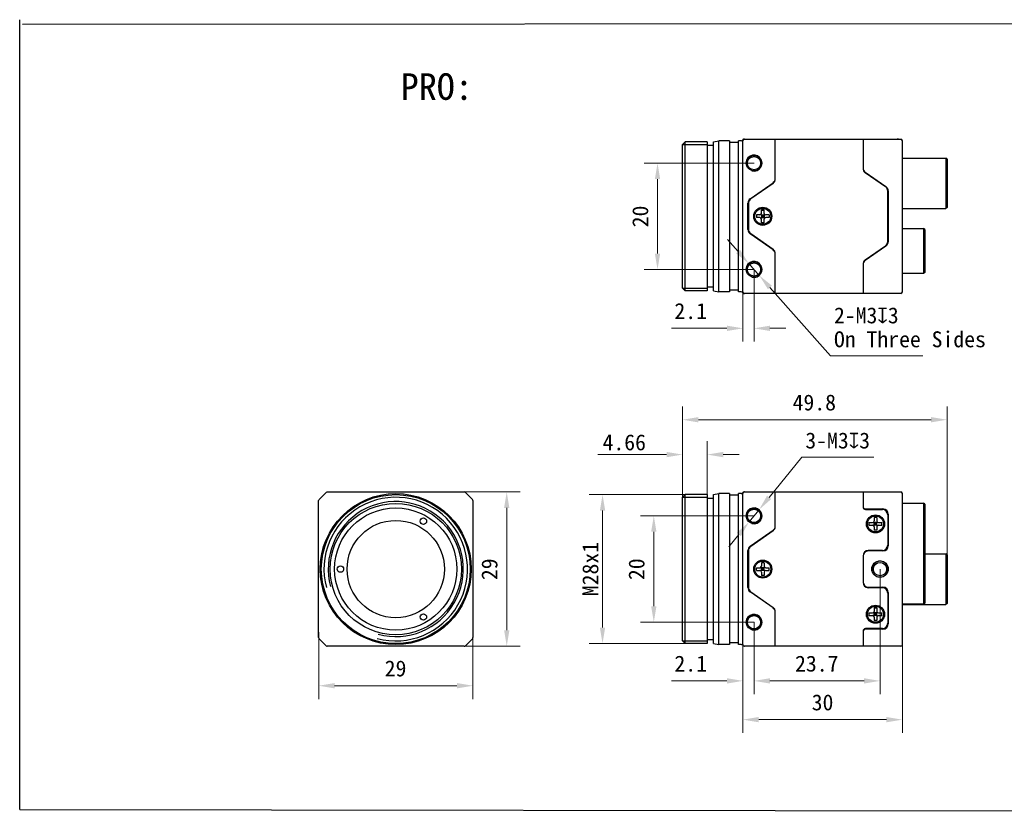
# Model space of a CAD drawing. Header units: millimetres. Extents: x 1096 to 1443, y 20 to 169.
# Tile 1 of 2: x 1096 to 1281, y 20 to 169. Entities that reach past the tile are written whole.
import ezdxf

# ---------------------------------------------------------------- set-up
doc = ezdxf.new("R2010")
doc.units = ezdxf.units.MM
doc.header["$LTSCALE"] = 16.335
doc.header["$PDMODE"] = 3
doc.header["$PDSIZE"] = 8
doc.layers.get('0').update_dxf_attribs({"linetype": 'CONTINUOUS'})
doc.layers.get('Defpoints').update_dxf_attribs({"linetype": 'CONTINUOUS'})
for name, color, linetype in [('00_COMPONENTS', 7, 'CONTINUOUS'), ('05_ALL_CURVES', 7, 'CONTINUOUS'), ('50_ALL_DETAILS', 7, 'CONTINUOUS'), ('ASM_DXF_DIMENSION', 7, 'CONTINUOUS'), ('D-01-35-26-0DXF_CONTINUOUS_LINE', 7, 'CONTINUOUS')]:
    doc.layers.add(name, color=color, linetype=linetype)
doc.styles.get("Standard").update_dxf_attribs({"font": 'simfang.ttf'})
doc.dimstyles.new('DIMSTYLE_1', dxfattribs={"dimtxt": 3, "dimasz": 3, "dimexe": 2.5, "dimexo": 0, "dimgap": 0.75, "dimtad": 1, "dimdsep": 46, "dimtxsty": 'STANDARD', "dimblk": '_FILLED', "dimcen": 0.09, "dimclrd": 8, "dimclre": 8, "dimclrt": 7, "dimadec": 0, "dimazin": 0, "dimtp": 0.001, "dimtm": 0.001, "dimtfac": 1, "dimtofl": 0, "dimtmove": 0, "dimatfit": 3, "dimldrblk": '_FILLED', "dimfxl": 1, "dimtolj": 1, "dimlwd": 9, "dimlwe": 9, "dimarcsym": 0})
doc.dimstyles.new('DIMSTYLE_1$0', dxfattribs={"dimtxt": 3, "dimasz": 3, "dimexe": 2.5, "dimexo": 0, "dimgap": 0.75, "dimtad": 1, "dimdsep": 46, "dimtxsty": 'STANDARD', "dimblk": '_FILLED', "dimcen": 0.09, "dimclrd": 8, "dimclre": 8, "dimclrt": 7, "dimadec": 0, "dimazin": 0, "dimtp": 0.001, "dimtm": 0.001, "dimtfac": 1, "dimtofl": 0, "dimtmove": 0, "dimatfit": 3, "dimldrblk": '_FILLED', "dimfxl": 1, "dimtolj": 1, "dimlwd": 9, "dimlwe": 9, "dimarcsym": 0})
doc.dimstyles.new('DIMSTYLE_2', dxfattribs={"dimtxt": 3, "dimasz": 3, "dimexe": 2.5, "dimexo": 0, "dimtad": 1, "dimdec": 3, "dimdsep": 46, "dimtxsty": 'STANDARD', "dimblk": '_FILLED', "dimcen": 0.09, "dimclrd": 8, "dimclre": 8, "dimclrt": 7, "dimadec": 0, "dimazin": 0, "dimtp": 0.001, "dimtm": 0.001, "dimtfac": 1, "dimtdec": 3, "dimtmove": 0, "dimatfit": 2, "dimldrblk": '_FILLED', "dimfxl": 1, "dimtolj": 1, "dimlwd": 9, "dimlwe": 9, "dimarcsym": 0})

# ---------------------------------------------------------------- blocks, each defined once
blk = doc.blocks.new('_FILLED')
at = {"color": 0, "linetype": 'ByBlock'}
blk.add_solid([(0, 0), (-1, 0.167), (-1, -0.167)], dxfattribs=at)
blk = doc.blocks.new('*D148')
at = {"layer": 'D-01-35-26-0DXF_CONTINUOUS_LINE', "color": 8, "linetype": 'Continuous', "lineweight": 9}
for p, q in [((1151.87, 53.71), (1151.87, 41.16)), ((1180.87, 53.71), (1180.87, 41.16)), ((1154.87, 43.66), (1177.87, 43.66))]:
    blk.add_line(p, q, dxfattribs=at)
at = {"layer": 'Defpoints', "color": 0}
for p in [(1151.87, 53.71), (1180.87, 53.71), (1180.87, 43.66)]:
    blk.add_point(p, dxfattribs=at)
at = {"layer": 'D-01-35-26-0DXF_CONTINUOUS_LINE', "color": 8, "linetype": 'ByBlock', "lineweight": 9, "xscale": 3, "yscale": 3, "zscale": 3, "rotation": 180}
blk.add_blockref('_FILLED', (1151.87, 43.66), dxfattribs=at)
at = {"layer": 'D-01-35-26-0DXF_CONTINUOUS_LINE', "color": 8, "linetype": 'ByBlock', "lineweight": 9, "xscale": 3, "yscale": 3, "zscale": 3}
blk.add_blockref('_FILLED', (1180.87, 43.66), dxfattribs=at)
at = {"layer": 'D-01-35-26-0DXF_CONTINUOUS_LINE', "color": 7, "lineweight": 30, "insert": (1166.33, 48.41), "char_height": 3, "attachment_point": 2, "line_spacing_factor": 0.9}
blk.add_mtext('\\A1;29', dxfattribs=at)
blk = doc.blocks.new('*D149')
at = {"layer": 'D-01-35-26-0DXF_CONTINUOUS_LINE', "color": 8, "linetype": 'Continuous', "lineweight": 9}
for p, q in [((1178.25, 80.1), (1189.74, 80.1)), ((1187.24, 54.1), (1187.24, 77.1)), ((1178.25, 51.1), (1189.74, 51.1))]:
    blk.add_line(p, q, dxfattribs=at)
at = {"layer": 'Defpoints', "color": 0}
for p in [(1178.25, 80.1), (1187.24, 80.1), (1178.25, 51.1)]:
    blk.add_point(p, dxfattribs=at)
at = {"layer": 'D-01-35-26-0DXF_CONTINUOUS_LINE', "color": 8, "linetype": 'ByBlock', "lineweight": 9, "xscale": 3, "yscale": 3, "zscale": 3}
for p, rotation in [((1187.24, 80.1), 90), ((1187.24, 51.1), 270)]:
    blk.add_blockref('_FILLED', p, dxfattribs=dict(at, rotation=rotation))
at = {"layer": 'D-01-35-26-0DXF_CONTINUOUS_LINE', "color": 7, "lineweight": 30, "insert": (1182.49, 65.56), "char_height": 3, "attachment_point": 2, "rotation": 90, "line_spacing_factor": 0.9}
blk.add_mtext('\\A1;29', dxfattribs=at)
blk = doc.blocks.new('*D150')
at = {"layer": 'D-01-35-26-0DXF_CONTINUOUS_LINE', "color": 8, "linetype": 'Continuous', "lineweight": 9}
for p, q in [((1261.65, 53.71), (1261.65, 34.78)), ((1231.65, 51.4), (1231.65, 34.78)), ((1234.65, 37.28), (1258.65, 37.28))]:
    blk.add_line(p, q, dxfattribs=at)
at = {"layer": 'Defpoints', "color": 0}
for p in [(1261.65, 53.71), (1231.65, 51.4), (1261.65, 37.28)]:
    blk.add_point(p, dxfattribs=at)
at = {"layer": 'D-01-35-26-0DXF_CONTINUOUS_LINE', "color": 8, "linetype": 'ByBlock', "lineweight": 9, "xscale": 3, "yscale": 3, "zscale": 3, "rotation": 180}
blk.add_blockref('_FILLED', (1231.65, 37.28), dxfattribs=at)
at = {"layer": 'D-01-35-26-0DXF_CONTINUOUS_LINE', "color": 8, "linetype": 'ByBlock', "lineweight": 9, "xscale": 3, "yscale": 3, "zscale": 3}
blk.add_blockref('_FILLED', (1261.65, 37.28), dxfattribs=at)
at = {"layer": 'D-01-35-26-0DXF_CONTINUOUS_LINE', "color": 7, "lineweight": 30, "insert": (1246.64, 42.03), "char_height": 3, "attachment_point": 2, "line_spacing_factor": 0.9}
blk.add_mtext('\\A1;30', dxfattribs=at)
blk = doc.blocks.new('*D151')
at = {"layer": 'D-01-35-26-0DXF_CONTINUOUS_LINE', "color": 8, "linetype": 'Continuous', "lineweight": 9}
for p, q in [((1257.45, 65.6), (1257.45, 42.07)), ((1233.75, 55.6), (1233.75, 42.07)), ((1236.75, 44.57), (1254.45, 44.57))]:
    blk.add_line(p, q, dxfattribs=at)
at = {"layer": 'Defpoints', "color": 0}
for p in [(1257.45, 65.6), (1233.75, 55.6), (1257.45, 44.57)]:
    blk.add_point(p, dxfattribs=at)
at = {"layer": 'D-01-35-26-0DXF_CONTINUOUS_LINE', "color": 8, "linetype": 'ByBlock', "lineweight": 9, "xscale": 3, "yscale": 3, "zscale": 3, "rotation": 180}
blk.add_blockref('_FILLED', (1233.75, 44.57), dxfattribs=at)
at = {"layer": 'D-01-35-26-0DXF_CONTINUOUS_LINE', "color": 8, "linetype": 'ByBlock', "lineweight": 9, "xscale": 3, "yscale": 3, "zscale": 3}
blk.add_blockref('_FILLED', (1257.45, 44.57), dxfattribs=at)
at = {"layer": 'D-01-35-26-0DXF_CONTINUOUS_LINE', "color": 7, "lineweight": 30, "insert": (1245.55, 49.32), "char_height": 3, "attachment_point": 2, "line_spacing_factor": 0.9}
blk.add_mtext('\\A1;23.7', dxfattribs=at)
blk = doc.blocks.new('*D152')
at = {"layer": 'D-01-35-26-0DXF_CONTINUOUS_LINE', "color": 8, "linetype": 'Continuous', "lineweight": 9}
for p, q in [((1233.75, 75.6), (1212.4, 75.6)), ((1214.9, 58.6), (1214.9, 72.6)), ((1233.75, 55.6), (1212.4, 55.6))]:
    blk.add_line(p, q, dxfattribs=at)
at = {"layer": 'Defpoints', "color": 0}
for p in [(1214.9, 75.6), (1233.75, 75.6), (1233.75, 55.6)]:
    blk.add_point(p, dxfattribs=at)
at = {"layer": 'D-01-35-26-0DXF_CONTINUOUS_LINE', "color": 8, "linetype": 'ByBlock', "lineweight": 9, "xscale": 3, "yscale": 3, "zscale": 3}
for p, rotation in [((1214.9, 75.6), 90), ((1214.9, 55.6), 270)]:
    blk.add_blockref('_FILLED', p, dxfattribs=dict(at, rotation=rotation))
at = {"layer": 'D-01-35-26-0DXF_CONTINUOUS_LINE', "color": 7, "lineweight": 30, "insert": (1210.15, 65.57), "char_height": 3, "attachment_point": 2, "rotation": 90, "line_spacing_factor": 0.9}
blk.add_mtext('\\A1;20', dxfattribs=at)
blk = doc.blocks.new('*D159')
at = {"layer": 'D-01-35-26-0DXF_CONTINUOUS_LINE', "color": 8, "linetype": 'Continuous', "lineweight": 9}
for p, q in [((1233.75, 55.6), (1233.75, 42.07)), ((1231.65, 53.71), (1231.65, 42.07)), ((1228.65, 44.57), (1218.24, 44.57)), ((1236.75, 44.57), (1239.75, 44.57))]:
    blk.add_line(p, q, dxfattribs=at)
at = {"layer": 'Defpoints', "color": 0}
for p in [(1233.75, 55.6), (1231.65, 53.71), (1233.75, 44.57)]:
    blk.add_point(p, dxfattribs=at)
at = {"layer": 'D-01-35-26-0DXF_CONTINUOUS_LINE', "color": 8, "linetype": 'ByBlock', "lineweight": 9, "xscale": 3, "yscale": 3, "zscale": 3}
blk.add_blockref('_FILLED', (1231.65, 44.57), dxfattribs=at)
at = {"layer": 'D-01-35-26-0DXF_CONTINUOUS_LINE', "color": 8, "linetype": 'ByBlock', "lineweight": 9, "xscale": 3, "yscale": 3, "zscale": 3, "rotation": 180}
blk.add_blockref('_FILLED', (1233.75, 44.57), dxfattribs=at)
at = {"layer": 'D-01-35-26-0DXF_CONTINUOUS_LINE', "color": 7, "lineweight": 30, "insert": (1224.9, 49.32), "char_height": 3, "attachment_point": 3, "line_spacing_factor": 0.9}
blk.add_mtext('\\A1;2.1', dxfattribs=at)
blk = doc.blocks.new('*D161')
at = {"layer": 'D-01-35-26-0DXF_CONTINUOUS_LINE', "color": 8, "linetype": 'Continuous', "lineweight": 9}
for p, q in [((1233.75, 141.94), (1213.1, 141.94)), ((1215.6, 124.94), (1215.6, 138.94)), ((1233.75, 121.94), (1213.1, 121.94))]:
    blk.add_line(p, q, dxfattribs=at)
at = {"layer": 'Defpoints', "color": 0}
for p in [(1215.6, 141.94), (1233.75, 141.94), (1233.75, 121.94)]:
    blk.add_point(p, dxfattribs=at)
at = {"layer": 'D-01-35-26-0DXF_CONTINUOUS_LINE', "color": 8, "linetype": 'ByBlock', "lineweight": 9, "xscale": 3, "yscale": 3, "zscale": 3}
for p, rotation in [((1215.6, 141.94), 90), ((1215.6, 121.94), 270)]:
    blk.add_blockref('_FILLED', p, dxfattribs=dict(at, rotation=rotation))
at = {"layer": 'D-01-35-26-0DXF_CONTINUOUS_LINE', "color": 7, "lineweight": 30, "insert": (1210.85, 131.91), "char_height": 3, "attachment_point": 2, "rotation": 90, "line_spacing_factor": 0.9}
blk.add_mtext('\\A1;20', dxfattribs=at)
blk = doc.blocks.new('*D162')
at = {"layer": 'D-01-35-26-0DXF_CONTINUOUS_LINE', "color": 8, "linetype": 'Continuous', "lineweight": 9}
for p, q in [((1233.75, 121.94), (1233.75, 108.37)), ((1231.65, 120.05), (1231.65, 108.37)), ((1228.65, 110.87), (1218.24, 110.87)), ((1236.75, 110.87), (1239.75, 110.87))]:
    blk.add_line(p, q, dxfattribs=at)
at = {"layer": 'Defpoints', "color": 0}
for p in [(1233.75, 121.94), (1231.65, 120.05), (1233.75, 110.87)]:
    blk.add_point(p, dxfattribs=at)
at = {"layer": 'D-01-35-26-0DXF_CONTINUOUS_LINE', "color": 8, "linetype": 'ByBlock', "lineweight": 9, "xscale": 3, "yscale": 3, "zscale": 3}
blk.add_blockref('_FILLED', (1231.65, 110.87), dxfattribs=at)
at = {"layer": 'D-01-35-26-0DXF_CONTINUOUS_LINE', "color": 8, "linetype": 'ByBlock', "lineweight": 9, "xscale": 3, "yscale": 3, "zscale": 3, "rotation": 180}
blk.add_blockref('_FILLED', (1233.75, 110.87), dxfattribs=at)
at = {"layer": 'D-01-35-26-0DXF_CONTINUOUS_LINE', "color": 7, "lineweight": 30, "insert": (1224.9, 115.62), "char_height": 3, "attachment_point": 3, "line_spacing_factor": 0.9}
blk.add_mtext('\\A1;2.1', dxfattribs=at)
blk = doc.blocks.new('*D166')
at = {"layer": 'ASM_DXF_DIMENSION', "color": 8, "linetype": 'Continuous', "lineweight": 9}
for p, q in [((1236.6, 79.08), (1242.77, 86.65)), ((1256.27, 86.65), (1242.77, 86.65)), ((1232.8, 74.43), (1234.7, 76.76)), ((1230.9, 72.11), (1229.01, 69.79))]:
    blk.add_line(p, q, dxfattribs=at)
at = {"layer": 'Defpoints', "color": 0}
for p in [(1234.7, 76.76), (1232.8, 74.43)]:
    blk.add_point(p, dxfattribs=at)
at = {"layer": 'ASM_DXF_DIMENSION', "color": 8, "linetype": 'ByBlock', "lineweight": 9, "xscale": 3, "yscale": 3, "zscale": 3}
for p, rotation in [((1234.7, 76.76), 230.7757263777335), ((1232.8, 74.43), 50.77572637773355)]:
    blk.add_blockref('_FILLED', p, dxfattribs=dict(at, rotation=rotation))
at = {"layer": 'ASM_DXF_DIMENSION', "color": 7, "lineweight": 15, "insert": (1243.4, 91.28), "char_height": 3, "attachment_point": 1, "line_spacing_factor": 0.9}
blk.add_mtext('\\A1;{3-M3{\\fgdt;x}3}', dxfattribs=at)
blk = doc.blocks.new('*D170')
at = {"layer": 'D-01-35-26-0DXF_CONTINUOUS_LINE', "color": 8, "linetype": 'Continuous', "lineweight": 9}
for p, q in [((1220.29, 79.1), (1220.29, 96.18)), ((1270.05, 68.25), (1270.05, 96.18)), ((1267.05, 93.68), (1223.29, 93.68))]:
    blk.add_line(p, q, dxfattribs=at)
at = {"layer": 'Defpoints', "color": 0}
for p in [(1220.29, 93.68), (1220.29, 79.1), (1270.05, 68.25)]:
    blk.add_point(p, dxfattribs=at)
at = {"layer": 'D-01-35-26-0DXF_CONTINUOUS_LINE', "color": 8, "linetype": 'ByBlock', "lineweight": 9, "xscale": 3, "yscale": 3, "zscale": 3, "rotation": 180}
blk.add_blockref('_FILLED', (1220.29, 93.68), dxfattribs=at)
at = {"layer": 'D-01-35-26-0DXF_CONTINUOUS_LINE', "color": 8, "linetype": 'ByBlock', "lineweight": 9, "xscale": 3, "yscale": 3, "zscale": 3}
blk.add_blockref('_FILLED', (1270.05, 93.68), dxfattribs=at)
at = {"layer": 'D-01-35-26-0DXF_CONTINUOUS_LINE', "color": 7, "lineweight": 30, "insert": (1245.09, 98.43), "char_height": 3, "attachment_point": 2, "line_spacing_factor": 0.9}
blk.add_mtext('\\A1;49.8{}{{\\H0.7x;}{}}', dxfattribs=at)
blk = doc.blocks.new('*D171')
at = {"color": 8, "lineweight": 9}
for p, q in [((1220.79, 79.6), (1202.76, 79.6)), ((1205.26, 76.6), (1205.26, 54.6)), ((1220.79, 51.6), (1202.76, 51.6))]:
    blk.add_line(p, q, dxfattribs=at)
at = {"layer": 'Defpoints', "color": 0}
for p in [(1220.79, 79.6), (1205.26, 51.6), (1220.79, 51.6)]:
    blk.add_point(p, dxfattribs=at)
at = {"color": 8, "linetype": 'ByBlock', "lineweight": 9, "xscale": 3, "yscale": 3, "zscale": 3}
for p, rotation in [((1205.26, 79.6), 90), ((1205.26, 51.6), 270)]:
    blk.add_blockref('_FILLED', p, dxfattribs=dict(at, rotation=rotation))
at = {"color": 7, "insert": (1202.99, 65.6), "char_height": 3, "attachment_point": 5, "rotation": 90}
blk.add_mtext('\\A1;M28{}{{\\H0.7x;}{}x1}', dxfattribs=at)
blk = doc.blocks.new('*D172')
at = {"color": 8, "lineweight": 9}
for p, q in [((1220.29, 79.1), (1220.29, 89.63)), ((1224.95, 79.6), (1224.95, 89.63)), ((1217.29, 87.13), (1204.39, 87.13)), ((1227.95, 87.13), (1230.95, 87.13))]:
    blk.add_line(p, q, dxfattribs=at)
at = {"layer": 'Defpoints', "color": 0}
for p in [(1224.95, 87.13), (1220.29, 79.1), (1224.95, 79.6)]:
    blk.add_point(p, dxfattribs=at)
at = {"color": 8, "linetype": 'ByBlock', "lineweight": 9, "xscale": 3, "yscale": 3, "zscale": 3}
blk.add_blockref('_FILLED', (1220.29, 87.13), dxfattribs=at)
at = {"color": 8, "linetype": 'ByBlock', "lineweight": 9, "xscale": 3, "yscale": 3, "zscale": 3, "rotation": 180}
blk.add_blockref('_FILLED', (1224.95, 87.13), dxfattribs=at)
at = {"color": 7, "insert": (1209.34, 89.41), "char_height": 3, "attachment_point": 5}
blk.add_mtext('\\A1;4.66', dxfattribs=at)

msp = doc.modelspace()

# ---------------------------------------------------------------- linework, layer by layer
at = {"color": 7}
for p, q in [((1095.6334, 20.4108), (1095.6334, 168.9108)), ((1096.1887, 168.05), (1443.4516, 168.3556)), ((1095.6334, 20.4108), (1443.4516, 19.8556))]:
    msp.add_line(p, q, dxfattribs=at)
at = {"layer": '00_COMPONENTS'}
for p, q in [((1231.8695, 146.4359), (1261.3499, 146.4359)), ((1237.7499, 138.9564), (1237.7499, 146.4359)), ((1254.2499, 146.4359), (1254.2499, 140.9624)), ((1220.2939, 145.4359), (1220.7939, 145.9359)), ((1220.2939, 118.4359), (1220.2939, 145.4359)), ((1220.2939, 145.4359), (1224.9499, 145.4359)), ((1220.7939, 117.9359), (1220.7939, 145.9359)), ((1224.9499, 145.9359), (1220.7939, 145.9359)), ((1224.9499, 145.9359), (1224.9499, 117.9359)), ((1226.1499, 145.2359), (1224.9499, 145.2359)), ((1226.1499, 145.9359), (1227.1499, 146.1359)), ((1226.1499, 117.9359), (1226.1499, 145.9359)), ((1227.1499, 117.7359), (1227.1499, 146.1359)), ((1229.1499, 146.1359), (1227.1499, 146.1359)), ((1229.1499, 146.1359), (1229.1499, 117.7359)), ((1230.8499, 145.8359), (1229.1499, 145.8359)), ((1230.8499, 117.7359), (1230.8499, 146.1359)), ((1231.3499, 146.1359), (1230.8499, 146.1359)), ((1231.6499, 129.0016), (1231.6499, 146.1359)), ((1261.6499, 117.7359), (1261.6499, 146.1359)), ((1261.6499, 142.8859), (1269.8499, 142.8859)), ((1269.8499, 142.8859), (1269.8499, 133.3859)), ((1270.0499, 142.6859), (1269.8499, 142.8859)), ((1270.0499, 142.6859), (1270.0499, 133.5859)), ((1254.6764, 140.2633), (1258.5735, 137.5345)), ((1258.4735, 137.4845), (1254.6764, 140.1433)), ((1254.9499, 140.0717), (1254.9499, 139.9517)), ((1233.0264, 135.2284), (1237.3235, 138.2373)), ((1237.3235, 138.1373), (1233.1264, 135.1984)), ((1237.0499, 137.9457), (1237.0499, 138.0457)), ((1237.2499, 138.1858), (1237.2499, 138.0858)), ((1237.6587, 138.6394), (1237.6984, 138.6398)), ((1258.1017, 137.7448), (1258.1722, 137.8154)), ((1258.8999, 127.2064), (1258.8999, 136.6653)), ((1258.9999, 136.7153), (1258.9999, 127.1564)), ((1232.5999, 129.4625), (1232.5999, 134.4092)), ((1232.6999, 134.3793), (1232.6999, 129.4925)), ((1261.6499, 133.3859), (1269.8499, 133.3859)), ((1270.0499, 133.5859), (1269.8499, 133.3859)), ((1234.1999, 132.1859), (1234.1999, 131.6859)), ((1234.8499, 132.1859), (1234.1999, 132.1859)), ((1234.8499, 131.6859), (1234.1999, 131.6859)), ((1234.221, 132.1859), (1234.221, 131.6859)), ((1235.0621, 131.598), (1235.7378, 132.2737)), ((1235.7378, 131.598), (1235.0621, 132.2737)), ((1235.1499, 132.4859), (1235.1499, 133.1359)), ((1235.1499, 133.1359), (1235.6499, 133.1359)), ((1235.1499, 133.1148), (1235.6499, 133.1148)), ((1235.1499, 132.1859), (1235.1499, 131.6859)), ((1235.1499, 132.1859), (1235.6499, 132.1859)), ((1235.1499, 131.9359), (1235.6499, 131.9359)), ((1235.1499, 131.6859), (1235.6499, 131.6859)), ((1235.3999, 132.1859), (1235.3999, 131.6859)), ((1235.6499, 132.4859), (1235.6499, 133.1359)), ((1235.6499, 132.1859), (1235.6499, 131.6859)), ((1236.5999, 132.1859), (1235.9499, 132.1859)), ((1236.5999, 131.6859), (1235.9499, 131.6859)), ((1236.5789, 132.1859), (1236.5789, 131.6859)), ((1236.5999, 132.1859), (1236.5999, 131.6859)), ((1235.1499, 130.7359), (1235.1499, 131.3859)), ((1235.1499, 130.7569), (1235.6499, 130.7569)), ((1235.1499, 130.7359), (1235.6499, 130.7359)), ((1235.6499, 130.7359), (1235.6499, 131.3859)), ((1261.6499, 129.6609), (1265.6499, 129.6609)), ((1265.8499, 129.4609), (1265.6499, 129.6609)), ((1265.6499, 129.6609), (1265.6499, 121.1809)), ((1231.6499, 117.7359), (1231.6499, 129.0016)), ((1237.3235, 125.6345), (1233.0264, 128.6434)), ((1233.1264, 128.6733), (1237.3235, 125.7345)), ((1265.8499, 129.4609), (1265.8499, 121.3809)), ((1254.6764, 123.7285), (1258.4735, 126.3873)), ((1258.5735, 126.3373), (1254.6764, 123.6085)), ((1258.5735, 126.3373), (1258.8191, 126.5829)), ((1237.0499, 125.826), (1237.0499, 125.926)), ((1237.7499, 117.4359), (1237.7499, 124.9153)), ((1254.2499, 122.9093), (1254.2499, 117.4359)), ((1254.9499, 123.9201), (1254.9499, 123.8)), ((1265.6499, 121.1809), (1261.6499, 121.1809)), ((1265.8499, 121.3809), (1265.6499, 121.1809)), ((1226.1499, 118.6359), (1224.9499, 118.6359)), ((1220.2939, 118.4359), (1220.7939, 117.9359)), ((1220.2939, 118.4359), (1224.9499, 118.4359)), ((1224.9499, 117.9359), (1220.7939, 117.9359)), ((1226.1499, 117.9359), (1227.1499, 117.7359)), ((1229.1499, 117.7359), (1227.1499, 117.7359)), ((1230.8499, 118.0359), (1229.1499, 118.0359)), ((1231.3499, 117.7359), (1230.8499, 117.7359)), ((1261.3499, 117.4359), (1231.8695, 117.4359)), ((1226.1499, 79.5956), (1227.1499, 79.7956)), ((1227.1499, 51.3956), (1227.1499, 79.7956)), ((1229.1499, 79.7956), (1227.1499, 79.7956)), ((1229.1499, 79.7956), (1229.1499, 51.3956)), ((1230.8499, 51.3956), (1230.8499, 79.7956)), ((1231.3499, 79.7956), (1230.8499, 79.7956)), ((1231.6499, 62.6614), (1231.6499, 79.7956)), ((1231.8684, 80.0956), (1261.3499, 80.0956)), ((1237.7499, 73.6162), (1237.7499, 80.0956)), ((1254.2499, 80.0956), (1254.2499, 77.2956)), ((1261.6499, 51.3956), (1261.6499, 79.7956)), ((1220.2939, 79.0956), (1220.7939, 79.5956)), ((1220.2939, 52.0956), (1220.2939, 79.0956)), ((1220.2939, 79.0956), (1224.9499, 79.0956)), ((1220.7939, 51.5956), (1220.7939, 79.5956)), ((1224.9499, 79.5956), (1220.7939, 79.5956)), ((1224.9499, 79.5956), (1224.9499, 51.5956)), ((1226.1499, 78.8956), (1224.9499, 78.8956)), ((1226.1499, 51.5956), (1226.1499, 79.5956)), ((1230.8499, 79.4956), (1229.1499, 79.4956)), ((1261.6499, 77.9956), (1265.6499, 77.9956)), ((1265.6499, 77.9956), (1265.6499, 58.9956)), ((1265.8499, 77.7956), (1265.6499, 77.9956)), ((1265.8499, 77.7956), (1265.8499, 59.1956)), ((1254.7499, 76.8956), (1257.9999, 76.8956)), ((1254.7499, 76.7956), (1257.8999, 76.7956)), ((1254.9499, 76.8956), (1254.9499, 76.7956)), ((1257.6245, 76.7956), (1257.7245, 76.8956)), ((1255.3999, 74.3456), (1256.0499, 74.3456)), ((1255.3999, 73.8456), (1255.3999, 74.3456)), ((1255.421, 73.8456), (1255.421, 74.3456)), ((1256.2621, 73.7578), (1256.9378, 74.4335)), ((1256.2621, 74.4335), (1256.9378, 73.7578)), ((1256.8499, 75.2956), (1256.3499, 75.2956)), ((1256.3499, 75.2956), (1256.3499, 74.6456)), ((1256.8499, 75.2746), (1256.3499, 75.2746)), ((1256.8499, 74.3456), (1256.3499, 74.3456)), ((1256.3499, 73.8456), (1256.3499, 74.3456)), ((1256.8499, 74.0956), (1256.3499, 74.0956)), ((1256.5999, 73.8456), (1256.5999, 74.3456)), ((1256.8499, 75.2956), (1256.8499, 74.6456)), ((1256.8499, 73.8456), (1256.8499, 74.3456)), ((1257.1499, 74.3456), (1257.7999, 74.3456)), ((1257.7789, 73.8456), (1257.7789, 74.3456)), ((1257.7999, 73.8456), (1257.7999, 74.3456)), ((1258.8999, 75.7956), (1258.8999, 70.0956)), ((1258.9999, 75.8956), (1258.9999, 69.9956)), ((1233.0264, 69.8882), (1237.3235, 72.8971)), ((1237.3235, 72.7971), (1233.1264, 69.8582)), ((1237.0499, 72.6055), (1237.0499, 72.7055)), ((1255.3999, 73.8456), (1256.0499, 73.8456)), ((1256.8499, 73.8456), (1256.3499, 73.8456)), ((1256.3499, 73.5456), (1256.3499, 72.8956)), ((1256.8499, 72.9167), (1256.3499, 72.9167)), ((1256.8499, 72.8956), (1256.3499, 72.8956)), ((1256.8499, 73.5456), (1256.8499, 72.8956)), ((1257.1499, 73.8456), (1257.7999, 73.8456)), ((1232.5999, 62.1223), (1232.5999, 69.069)), ((1232.6999, 69.039), (1232.6999, 62.1523)), ((1254.9499, 69.0494), (1254.9499, 68.9496)), ((1257.8999, 69.0956), (1255.2499, 69.0956)), ((1257.9999, 68.9956), (1255.2499, 68.9956)), ((1235.1499, 66.7956), (1235.1499, 66.1456)), ((1235.6499, 66.7956), (1235.1499, 66.7956)), ((1235.6499, 66.7746), (1235.1499, 66.7746)), ((1235.6499, 66.7956), (1235.6499, 66.1456)), ((1254.2499, 68.0956), (1254.2499, 63.0956)), ((1266.0499, 68.4456), (1269.8499, 68.4456)), ((1270.0499, 68.2456), (1269.8499, 68.4456)), ((1269.8499, 68.4456), (1269.8499, 58.9456)), ((1270.0499, 68.2456), (1270.0499, 59.1456)), ((1234.1999, 65.3456), (1234.1999, 65.8456)), ((1234.1999, 65.8456), (1234.8499, 65.8456)), ((1234.1999, 65.3456), (1234.8499, 65.3456)), ((1234.221, 65.3456), (1234.221, 65.8456)), ((1235.0621, 65.2578), (1235.7378, 65.9335)), ((1235.0621, 65.9335), (1235.7378, 65.2578)), ((1235.1499, 65.3456), (1235.1499, 65.8456)), ((1235.6499, 65.8456), (1235.1499, 65.8456)), ((1235.6499, 65.5956), (1235.1499, 65.5956)), ((1235.6499, 65.3456), (1235.1499, 65.3456)), ((1235.1499, 65.0456), (1235.1499, 64.3956)), ((1235.3999, 65.3456), (1235.3999, 65.8456)), ((1235.6499, 65.3456), (1235.6499, 65.8456)), ((1235.6499, 65.0456), (1235.6499, 64.3956)), ((1235.9499, 65.8456), (1236.5999, 65.8456)), ((1235.9499, 65.3456), (1236.5999, 65.3456)), ((1236.5789, 65.3456), (1236.5789, 65.8456)), ((1236.5999, 65.3456), (1236.5999, 65.8456)), ((1235.6499, 64.4167), (1235.1499, 64.4167)), ((1235.6499, 64.3956), (1235.1499, 64.3956)), ((1231.6499, 51.3956), (1231.6499, 62.6614)), ((1237.3235, 58.2942), (1233.0264, 61.3031)), ((1233.1264, 61.3331), (1237.3235, 58.3942)), ((1254.9499, 62.2417), (1254.9499, 62.1419)), ((1255.2499, 62.1956), (1257.9999, 62.1956)), ((1257.8999, 62.0956), (1255.2499, 62.0956)), ((1258.9999, 61.1956), (1258.9999, 55.2956)), ((1258.8999, 61.0956), (1258.8999, 55.3956)), ((1237.0499, 58.4858), (1237.0499, 58.5858)), ((1237.7499, 51.0956), (1237.7499, 57.5751)), ((1256.2621, 57.4335), (1256.9378, 56.7578)), ((1256.2621, 56.7578), (1256.9378, 57.4335)), ((1256.8499, 58.2956), (1256.3499, 58.2956)), ((1256.3499, 58.2956), (1256.3499, 57.6456)), ((1256.8499, 58.2746), (1256.3499, 58.2746)), ((1256.8499, 58.2956), (1256.8499, 57.6456)), ((1265.6499, 58.9956), (1261.6499, 58.9956)), ((1261.6499, 58.9456), (1269.8499, 58.9456)), ((1265.8499, 59.1956), (1265.6499, 58.9956)), ((1270.0499, 59.1456), (1269.8499, 58.9456)), ((1255.3999, 57.3456), (1256.0499, 57.3456)), ((1255.3999, 56.8456), (1255.3999, 57.3456)), ((1255.3999, 56.8456), (1256.0499, 56.8456)), ((1255.421, 56.8456), (1255.421, 57.3456)), ((1256.8499, 57.3456), (1256.3499, 57.3456)), ((1256.3499, 56.8456), (1256.3499, 57.3456)), ((1256.8499, 57.0956), (1256.3499, 57.0956)), ((1256.8499, 56.8456), (1256.3499, 56.8456)), ((1256.3499, 56.5456), (1256.3499, 55.8956)), ((1256.8499, 55.9167), (1256.3499, 55.9167)), ((1256.8499, 55.8956), (1256.3499, 55.8956)), ((1256.5999, 56.8456), (1256.5999, 57.3456)), ((1256.8499, 56.8456), (1256.8499, 57.3456)), ((1256.8499, 56.5456), (1256.8499, 55.8956)), ((1257.1499, 57.3456), (1257.7999, 57.3456)), ((1257.1499, 56.8456), (1257.7999, 56.8456)), ((1257.7789, 56.8456), (1257.7789, 57.3456)), ((1257.7999, 56.8456), (1257.7999, 57.3456)), ((1254.2499, 53.8956), (1254.2499, 51.0956)), ((1257.8999, 54.3956), (1254.7499, 54.3956)), ((1257.9999, 54.2956), (1254.7499, 54.2956)), ((1254.9499, 54.3956), (1254.9499, 54.2956)), ((1220.2939, 52.0956), (1220.7939, 51.5956)), ((1220.2939, 52.0956), (1224.9499, 52.0956)), ((1226.1499, 52.2956), (1224.9499, 52.2956)), ((1224.9499, 51.5956), (1220.7939, 51.5956)), ((1226.1499, 51.5956), (1227.1499, 51.3956)), ((1229.1499, 51.3956), (1227.1499, 51.3956)), ((1230.8499, 51.6956), (1229.1499, 51.6956)), ((1231.3499, 51.3956), (1230.8499, 51.3956)), ((1231.8684, 51.0956), (1231.8701, 51.0956)), ((1261.3499, 51.0956), (1231.8704, 51.0956))]:
    msp.add_line(p, q, dxfattribs=at)
at = {"layer": '00_COMPONENTS', "color": 7}
for p, q in [((1153.2786, 80.0078), (1151.9543, 78.6835)), ((1153.4907, 80.0956), (1179.2422, 80.0956)), ((1180.7786, 78.6835), (1179.4543, 80.0078)), ((1151.8664, 52.7199), (1151.8664, 78.4714)), ((1180.8664, 78.4714), (1180.8664, 52.7199)), ((1151.9543, 52.5078), (1153.2786, 51.1835)), ((1179.4543, 51.1835), (1180.7786, 52.5078)), ((1179.2422, 51.0956), (1153.4907, 51.0956))]:
    msp.add_line(p, q, dxfattribs=at)
at = {"layer": '00_COMPONENTS'}
for points in [[(1231.8689, 146.4359), (1231.8533, 146.4354), (1231.8377, 146.4342), (1231.8222, 146.4321), (1231.8069, 146.4292), (1231.7917, 146.4256), (1231.7767, 146.4211), (1231.7619, 146.4159), (1231.7475, 146.4099), (1231.7334, 146.4032), (1231.7197, 146.3957), (1231.7063, 146.3876), (1231.6934, 146.3787), (1231.681, 146.3692), (1231.6691, 146.3591), (1231.6578, 146.3483), (1231.647, 146.337), (1231.6368, 146.3252), (1231.6272, 146.3128), (1231.6184, 146.2999), (1231.6097, 146.2859)], [(1231.6097, 117.5859), (1231.6184, 117.5718), (1231.6272, 117.559), (1231.6368, 117.5466), (1231.647, 117.5347), (1231.6578, 117.5234), (1231.6691, 117.5127), (1231.681, 117.5025), (1231.6934, 117.493), (1231.7063, 117.4842), (1231.7197, 117.476), (1231.7334, 117.4685), (1231.7475, 117.4618), (1231.7619, 117.4558), (1231.7767, 117.4506), (1231.7917, 117.4462), (1231.8069, 117.4425), (1231.8222, 117.4396), (1231.8377, 117.4376), (1231.8533, 117.4363), (1231.8689, 117.4359)]]:
    msp.add_lwpolyline(points, dxfattribs=at)
for centre, radius in [((1233.7499, 141.9359), 1.45), ((1233.7499, 141.9359), 1.25), ((1235.3999, 131.9359), 1.7), ((1235.3999, 131.9359), 1.5), ((1233.7499, 121.9359), 1.45), ((1233.7499, 121.9359), 1.25), ((1233.7499, 75.5956), 1.45), ((1233.7499, 75.5956), 1.25), ((1256.5999, 74.0956), 1.7), ((1256.5999, 74.0956), 1.5), ((1235.3999, 65.5956), 1.7), ((1235.3999, 65.5956), 1.5), ((1257.4499, 65.5956), 1.55), ((1257.4499, 65.5956), 1.25), ((1256.5999, 57.0956), 1.7), ((1256.5999, 57.0956), 1.5), ((1233.7499, 55.5956), 1.45), ((1233.7499, 55.5956), 1.25)]:
    msp.add_circle(centre, radius, dxfattribs=at)
at = {"layer": '00_COMPONENTS', "color": 7}
for centre, radius in [((1166.3664, 65.5956), 14.2), ((1166.3664, 65.5956), 14), ((1166.3664, 65.5956), 12.35), ((1166.3664, 65.5956), 11.5), ((1166.3664, 65.5956), 9.15), ((1171.5664, 74.6023), 0.6), ((1155.9664, 65.5956), 0.6), ((1171.5664, 56.589), 0.6)]:
    msp.add_circle(centre, radius, dxfattribs=at)
at = {"layer": '00_COMPONENTS'}
for centre, radius, start, end in [((1231.9499, 146.1359), 0.3, 90, 180), ((1261.3499, 146.1359), 0.3, 0, 90), ((1231.3499, 146.4359), 0.3, 270, 330.000001), ((1233.7499, 141.9359), 1.5, 255, 195), ((1255.2499, 141.0824), 1, 180, 235), ((1255.2499, 140.9624), 1, 180, 235), ((1236.7499, 139.0564), 1, 305, 0), ((1236.7499, 138.9564), 1, 305, 0), ((1257.8999, 136.6653), 1, 0, 55), ((1257.9999, 136.7153), 1, 0, 55), ((1233.5999, 134.4092), 1, 125, 180), ((1233.6999, 134.3793), 1, 125, 180), ((1234.8499, 132.4859), 0.3, 270, 0), ((1234.8499, 131.3859), 0.3, 0, 90), ((1235.9499, 132.4859), 0.3, 180, 270), ((1235.9499, 131.3859), 0.3, 90, 180), ((1233.5999, 129.4625), 1, 180, 235), ((1233.6999, 129.4925), 1, 180, 235), ((1257.8999, 127.2064), 1, 305, 0), ((1257.9999, 127.1564), 1, 305, 0), ((1236.7499, 124.9153), 1, 0, 55), ((1236.7499, 124.8153), 1, 0, 55), ((1233.7499, 121.9359), 1.5, 255, 195), ((1255.2499, 122.9093), 1, 125, 180), ((1255.2499, 122.7893), 1, 125, 180), ((1231.3499, 117.4359), 0.3, 29.999999, 90), ((1231.9499, 117.7359), 0.3, 180, 270), ((1261.3499, 117.7359), 0.3, 270, 0), ((1231.3499, 80.0956), 0.3, 270, 330), ((1231.8695, 79.7956), 0.3, 90.234914, 150), ((1231.9499, 79.7956), 0.3, 90, 180), ((1261.3499, 79.7956), 0.3, 0, 90), ((1166.3664, 65.5956), 13.5, 255, 195), ((1166.3664, 65.5956), 12.7, 255, 195), ((1233.7499, 75.5956), 1.5, 255, 195), ((1254.7499, 77.3956), 0.5, 180, 270), ((1254.7499, 77.2956), 0.5, 180, 270), ((1257.8999, 75.7956), 1, 0, 90), ((1257.9999, 75.8956), 1, 0, 90), ((1256.0499, 74.6456), 0.3, 270, 0), ((1257.1499, 74.6456), 0.3, 180, 270), ((1236.7499, 73.7162), 1, 305, 0), ((1236.7499, 73.6162), 1, 305, 0), ((1256.0499, 73.5456), 0.3, 0, 90), ((1257.1499, 73.5456), 0.3, 90, 180), ((1233.5999, 69.069), 1, 125, 180), ((1233.6999, 69.039), 1, 125, 180), ((1255.2499, 68.0956), 1, 90, 180), ((1255.2499, 67.9956), 1, 90, 180), ((1257.8999, 70.0956), 1, 270, 0), ((1257.9999, 69.9956), 1, 270, 0), ((1257.4499, 65.5956), 1.5, 255, 195), ((1234.8499, 66.1456), 0.3, 270, 0), ((1234.8499, 65.0456), 0.3, 0, 90), ((1235.9499, 66.1456), 0.3, 180, 270), ((1235.9499, 65.0456), 0.3, 90, 180), ((1255.2499, 63.1956), 1, 180, 270), ((1255.2499, 63.0956), 1, 180, 270), ((1233.5999, 62.1223), 1, 180, 235), ((1233.6999, 62.1523), 1, 180, 235), ((1257.8999, 61.0956), 1, 0, 90), ((1257.9999, 61.1956), 1, 0, 90), ((1236.7499, 57.5751), 1, 0, 55), ((1236.7499, 57.4751), 1, 0, 55), ((1256.0499, 57.6456), 0.3, 270, 0), ((1257.1499, 57.6456), 0.3, 180, 270), ((1233.7499, 55.5956), 1.5, 255, 195), ((1256.0499, 56.5456), 0.3, 0, 90), ((1257.1499, 56.5456), 0.3, 90, 180), ((1254.7499, 53.8956), 0.5, 90, 180), ((1254.7499, 53.7956), 0.5, 90, 180), ((1257.8999, 55.3956), 1, 270, 0), ((1257.9999, 55.2956), 1, 270, 0), ((1231.3499, 51.0956), 0.3, 30, 90), ((1231.8695, 51.3956), 0.3, 210, 269.765086), ((1231.9499, 51.3956), 0.3, 180, 270), ((1261.3499, 51.3956), 0.3, 270, 0)]:
    msp.add_arc(centre, radius, start, end, dxfattribs=at)
at = {"layer": '00_COMPONENTS', "color": 7}
for centre, start, end in [((1153.4907, 79.7956), 90, 135), ((1179.2422, 79.7956), 45, 90), ((1152.1664, 78.4714), 135, 180), ((1180.5664, 78.4714), 0, 45), ((1152.1664, 52.7199), 180, 225), ((1180.5664, 52.7199), 315, 0), ((1153.4907, 51.3956), 225, 270), ((1179.2422, 51.3956), 270, 315)]:
    msp.add_arc(centre, 0.3, start, end, dxfattribs=at)
at = {"layer": '05_ALL_CURVES'}
msp.add_line((1260.8999, 146.4359), (1260.6499, 146.4359), dxfattribs=at)
at = {"layer": 'ASM_DXF_DIMENSION', "color": 8, "linetype": 'Continuous', "lineweight": 9}
for p, q in [((1230.764, 125.3025), (1228.7733, 127.5469)), ((1232.7546, 123.0581), (1234.7452, 120.8137)), ((1236.7359, 118.5693), (1248.1644, 105.6839)), ((1265.4865, 105.6839), (1248.1644, 105.6839))]:
    msp.add_line(p, q, dxfattribs=at)

# ---------------------------------------------------------------- block references
at = {"layer": 'ASM_DXF_DIMENSION', "color": 8, "linetype": 'Continuous', "lineweight": 9, "xscale": 3, "yscale": 3, "zscale": 3}
for p, rotation in [((1232.7546, 123.0581), 311.570932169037), ((1234.7452, 120.8137), 131.570932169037)]:
    msp.add_blockref('_FILLED', p, dxfattribs=dict(at, rotation=rotation))

# ---------------------------------------------------------------- texts
at = {"layer": '50_ALL_DETAILS'}
msp.add_text('PRO:', height=5, dxfattribs=at).set_placement((1167.2775, 153.8367))
at = {"layer": 'ASM_DXF_DIMENSION', "color": 7, "lineweight": 15, "insert": (1248.7894, 114.8089), "char_height": 3, "attachment_point": 1, "line_spacing_factor": 0.9}
msp.add_mtext('\\A1;2-M3{\\fgdt|b0|i0|c134|p49;x}3\\POn Three Sides', dxfattribs=at)

# ---------------------------------------------------------------- dimensions: what is measured, and where the dimension line sits
dim = msp.add_linear_dim(base=(1224.9499, 87.1314), p1=(1220.2939, 79.0956), p2=(1224.9499, 79.5956), dimstyle='DIMSTYLE_1$0', override={"dimarcsym": 1})
dim.commit()
dim.dimension.update_dxf_attribs({"geometry": '*D172', "text_midpoint": (1209.3439, 87.1314), "dimtype": 160})
dim = msp.add_linear_dim(base=(1205.2615, 51.5956), p1=(1220.7939, 79.5956), p2=(1220.7939, 51.5956), angle=90, text='M<>{}{{\\H0.7x;}{}x1}', dimstyle='DIMSTYLE_1$0')
dim.commit()
dim.dimension.update_dxf_attribs({"geometry": '*D171', "text_midpoint": (1202.9944, 65.5956)})
at = {"layer": 'ASM_DXF_DIMENSION', "color": 7, "linetype": 'Continuous', "lineweight": 15}
dim = msp.add_diameter_dim_2p(p1=(1232.8014, 74.4336), p2=(1234.6985, 76.7577), text='{3-M<>{\\fgdt;x}3}', dimstyle='DIMSTYLE_2', override={"dimtih": 1, "dimtoh": 1, "dimpost": '<>', "dimtxsty": 'STANDARD', "dimldrblk": '_FILLED'}, dxfattribs=at)
dim.commit()
dim.dimension.update_dxf_attribs({"geometry": '*D166', "text_midpoint": (1249.8334, 86.6508), "dimtype": 163})
at = {"layer": 'D-01-35-26-0DXF_CONTINUOUS_LINE', "color": 7, "linetype": 'Continuous', "lineweight": 30}
for base, p1, p2, picture, middle in [((1215.597, 141.9359), (1233.7499, 121.9359), (1233.7499, 141.9359), '*D161', (1215.597, 131.9095)), ((1187.2381, 80.0956), (1178.2522, 51.0956), (1178.2522, 80.0956), '*D149', (1187.2381, 65.5576))]:
    dim = msp.add_linear_dim(base=base, p1=p1, p2=p2, angle=90, dimstyle='DIMSTYLE_1', override={"dimtxsty": 'STANDARD', "dimldrblk": '_FILLED'}, dxfattribs=at)
    dim.commit()
    dim.dimension.update_dxf_attribs({"geometry": picture, "text_midpoint": middle, "dimtype": 160})
for base, p1, p2, picture, middle in [((1233.7499, 110.8723), (1231.6499, 120.0501), (1233.7499, 121.9359), '*D162', (1221.9428, 110.8723)), ((1257.4499, 44.5652), (1233.7499, 55.5956), (1257.4499, 65.5956), '*D151', (1245.5501, 44.5652)), ((1233.7499, 44.5652), (1231.6499, 53.7099), (1233.7499, 55.5956), '*D159', (1221.9428, 44.5652)), ((1180.8664, 43.656), (1151.8664, 53.7099), (1180.8664, 53.7099), '*D148', (1166.3284, 43.656)), ((1261.6499, 37.2795), (1231.6499, 51.3956), (1261.6499, 53.7099), '*D150', (1246.6411, 37.2795))]:
    dim = msp.add_linear_dim(base=base, p1=p1, p2=p2, dimstyle='DIMSTYLE_1', override={"dimtxsty": 'STANDARD', "dimldrblk": '_FILLED'}, dxfattribs=at)
    dim.commit()
    dim.dimension.update_dxf_attribs({"geometry": picture, "text_midpoint": middle, "dimtype": 160})
dim = msp.add_linear_dim(base=(1220.2939, 93.6831), p1=(1270.0499, 68.2456), p2=(1220.2939, 79.0956), angle=180, text='<>{}{{\\H0.7x;}{}}', dimstyle='DIMSTYLE_1', override={"dimdec": 1, "dimtxsty": 'STANDARD'}, dxfattribs=at)
dim.commit()
dim.dimension.update_dxf_attribs({"geometry": '*D170', "text_midpoint": (1245.087, 93.6831), "dimtype": 160})
at = {"layer": 'D-01-35-26-0DXF_CONTINUOUS_LINE', "linetype": 'Continuous', "lineweight": 30}
dim = msp.add_linear_dim(base=(1214.9029, 75.5956), p1=(1233.7499, 55.5956), p2=(1233.7499, 75.5956), angle=90, dimstyle='DIMSTYLE_1', override={"dimtxsty": 'STANDARD', "dimldrblk": '_FILLED'}, dxfattribs=at)
dim.commit()
dim.dimension.update_dxf_attribs({"geometry": '*D152', "text_midpoint": (1214.9029, 65.5693), "dimtype": 160})

doc.saveas('drawing.dxf')
